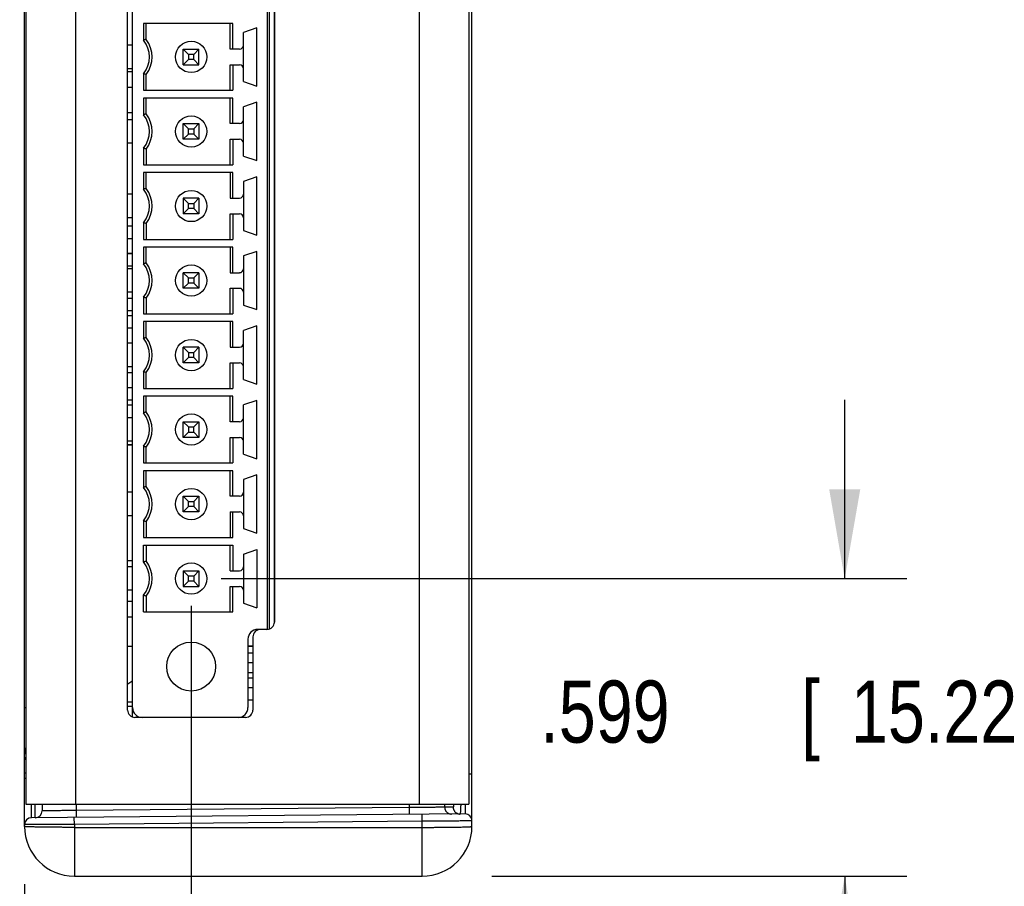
# Model space of a CAD drawing. Header units: inches. Extents: x 0.2 to 16.8, y 0.1 to 10.8.
# Tile 10 of 23: x 9.4 to 11.4, y 2.7 to 4.5. Entities that reach past the tile are written whole.
import ezdxf

# ---------------------------------------------------------------- set-up
doc = ezdxf.new("R2010")
doc.units = ezdxf.units.IN
doc.header["$LTSCALE"] = 0.935
doc.header["$MEASUREMENT"] = 0
doc.layers.get('0').update_dxf_attribs({"linetype": 'CONTINUOUS'})
doc.layers.add('DIMENSIONS', color=7, linetype='CONTINUOUS')
doc.styles.get("Standard").update_dxf_attribs({"font": 'txt', "width": 0.8})
doc.dimstyles.new('DIMSTYLE_1', dxfattribs={"dimtxt": 0.125, "dimasz": 0.18, "dimexe": 0.18, "dimexo": 0.0625, "dimgap": 0.09, "dimtad": 0, "dimtih": 1, "dimtoh": 1, "dimdec": 3, "dimzin": 4, "dimdsep": 46, "dimtxsty": 'STANDARD', "dimblk": '_FILLED', "dimblk1": '_FILLED', "dimblk2": '_FILLED', "dimcen": 0.09, "dimadec": 0, "dimazin": 0, "dimtp": 0.01, "dimtm": 0.01, "dimtfac": 1, "dimtdec": 3, "dimtofl": 0, "dimtmove": 0, "dimatfit": 3, "dimldrblk": '_FILLED', "dimfxl": 1, "dimtolj": 1, "dimtzin": 4, "dimarcsym": 0})

# ---------------------------------------------------------------- blocks, each defined once
blk = doc.blocks.new('_FILLED')
at = {"color": 0, "linetype": 'BYBLOCK'}
blk.add_solid([(0, 0), (-1, 0.174), (-1, -0.174)], dxfattribs=at)
blk = doc.blocks.new('*D2')
at = {"layer": 'DIMENSIONS', "color": 2, "linetype": 'CONTINUOUS'}
for p, q in [((11.0444, 3.3312), (11.0444, 3.6912)), ((9.7895, 3.3312), (11.1694, 3.3312)), ((10.3346, 2.7322), (11.1694, 2.7322)), ((11.0444, 2.7322), (11.0444, 2.3722))]:
    blk.add_line(p, q, dxfattribs=at)
at = {"layer": 'DIMENSIONS', "color": 2, "linetype": 'CONTINUOUS', "xscale": 0.18, "yscale": 0.18, "zscale": 0.18}
for p, rotation in [((11.0444, 3.3312), 270), ((11.0444, 2.7322), 90)]:
    blk.add_blockref('_FILLED', p, dxfattribs=dict(at, rotation=rotation))
at = {"layer": 'DIMENSIONS', "color": 2, "linetype": 'CONTINUOUS', "width": 0.8}
for s, p in [('[', (10.9569, 3.001)), (']', (11.5569, 3.001)), ('.599', (10.4319, 3.001)), ('15.22', (11.0569, 3.001))]:
    blk.add_text(s, height=0.125, dxfattribs=at).set_placement(p)
blk = doc.blocks.new('*D3')
at = {"layer": 'DIMENSIONS', "color": 2, "linetype": 'CONTINUOUS'}
for p, q in [((9.7295, 3.2764), (9.7295, 1.8572)), ((9.3944, 2.7164), (9.3944, 1.8572)), ((9.3944, 1.9822), (8.57, 1.9822)), ((9.7295, 1.9822), (10.0895, 1.9822))]:
    blk.add_line(p, q, dxfattribs=at)
at = {"layer": 'DIMENSIONS', "color": 2, "linetype": 'CONTINUOUS', "xscale": 0.18, "yscale": 0.18, "zscale": 0.18}
blk.add_blockref('_FILLED', (9.3944, 1.9822), dxfattribs=at)
at = {"layer": 'DIMENSIONS', "color": 2, "linetype": 'CONTINUOUS', "xscale": 0.18, "yscale": 0.18, "zscale": 0.18, "rotation": 180}
blk.add_blockref('_FILLED', (9.7295, 1.9822), dxfattribs=at)
at = {"layer": 'DIMENSIONS', "color": 2, "linetype": 'CONTINUOUS', "width": 0.8}
for s, p in [('.335', (7.3825, 1.9197)), ('[', (7.9075, 1.9197)), ('8.51', (8.0075, 1.9197)), (']', (8.4075, 1.9197))]:
    blk.add_text(s, height=0.125, dxfattribs=at).set_placement(p)

msp = doc.modelspace()

# ---------------------------------------------------------------- linework, layer by layer
at = {"color": 7, "linetype": 'CONTINUOUS'}
for p, q in [((9.3944, 2.8322), (9.3944, 6.1012)), ((10.2944, 2.8322), (10.2944, 6.1012)), ((9.3969, 6.0562), (9.3969, 2.8772)), ((9.4969, 6.0562), (9.4969, 2.8772)), ((10.1883, 6.0562), (10.1883, 2.8772)), ((10.2883, 6.0562), (10.2883, 2.8772)), ((9.6014, 3.0667), (9.6014, 5.8657)), ((9.6114, 3.0526), (9.6114, 5.8411)), ((9.897, 5.6886), (9.897, 3.2438)), ((9.883, 3.2289), (9.883, 5.6836)), ((9.887, 3.2297), (9.887, 5.6836)), ((9.8968, 3.2418), (9.8968, 5.6836)), ((9.6337, 4.4484), (9.6337, 4.4149)), ((9.8135, 4.4484), (9.6337, 4.4484)), ((9.6389, 4.4167), (9.6389, 4.4484)), ((9.8082, 4.397), (9.8082, 4.4484)), ((9.8135, 4.397), (9.8135, 4.4484)), ((9.8614, 4.4399), (9.8346, 4.4307)), ((9.8614, 4.3226), (9.8614, 4.4399)), ((9.8346, 4.3318), (9.8346, 4.4307)), ((9.6114, 4.4049), (9.6014, 4.4049)), ((9.8968, 4.4092), (9.897, 4.4092)), ((9.7137, 4.3655), (9.7137, 4.397)), ((9.7243, 4.3864), (9.7137, 4.397)), ((9.7137, 4.397), (9.7452, 4.397)), ((9.7243, 4.3864), (9.7243, 4.376)), ((9.7347, 4.3864), (9.7243, 4.3864)), ((9.7347, 4.3864), (9.7452, 4.397)), ((9.7347, 4.376), (9.7347, 4.3864)), ((9.7452, 4.3655), (9.7452, 4.397)), ((9.8267, 4.397), (9.8082, 4.397)), ((9.7243, 4.376), (9.7137, 4.3655)), ((9.7137, 4.3655), (9.7452, 4.3655)), ((9.7347, 4.376), (9.7243, 4.376)), ((9.7452, 4.3655), (9.7347, 4.376)), ((9.8082, 4.3141), (9.8082, 4.3655)), ((9.8082, 4.3655), (9.8267, 4.3655)), ((9.8135, 4.3655), (9.8135, 4.3141)), ((9.6114, 4.3576), (9.6014, 4.3576)), ((9.6014, 4.3517), (9.6114, 4.3517)), ((9.6337, 4.3476), (9.6337, 4.3141)), ((9.6389, 4.3141), (9.6389, 4.3458)), ((9.6114, 4.3197), (9.6014, 4.3197)), ((9.8346, 4.3318), (9.8614, 4.3226)), ((9.6337, 4.3141), (9.8135, 4.3141)), ((9.6337, 4.2984), (9.6337, 4.2649)), ((9.8135, 4.2984), (9.6337, 4.2984)), ((9.6389, 4.2667), (9.6389, 4.2984)), ((9.8082, 4.247), (9.8082, 4.2984)), ((9.8135, 4.247), (9.8135, 4.2984)), ((9.8614, 4.2899), (9.8346, 4.2807)), ((9.8346, 4.1818), (9.8346, 4.2807)), ((9.8614, 4.1726), (9.8614, 4.2899)), ((9.6014, 4.2697), (9.6114, 4.2697)), ((9.6114, 4.2549), (9.6014, 4.2549)), ((9.7137, 4.247), (9.7243, 4.2364)), ((9.7137, 4.2155), (9.7137, 4.247)), ((9.7137, 4.247), (9.7452, 4.247)), ((9.7452, 4.247), (9.7347, 4.2364)), ((9.7452, 4.247), (9.7452, 4.2155)), ((9.8267, 4.247), (9.8082, 4.247)), ((9.7137, 4.2155), (9.7243, 4.226)), ((9.7243, 4.2364), (9.7347, 4.2364)), ((9.7243, 4.226), (9.7243, 4.2364)), ((9.7347, 4.226), (9.7243, 4.226)), ((9.7347, 4.2364), (9.7347, 4.226)), ((9.7347, 4.226), (9.7452, 4.2155)), ((9.6114, 4.2076), (9.6014, 4.2076)), ((9.7452, 4.2155), (9.7137, 4.2155)), ((9.8082, 4.2155), (9.8267, 4.2155)), ((9.8082, 4.1641), (9.8082, 4.2155)), ((9.8135, 4.2155), (9.8135, 4.1641)), ((9.6337, 4.1976), (9.6337, 4.1641)), ((9.6389, 4.1958), (9.6389, 4.1641)), ((9.8346, 4.1818), (9.8614, 4.1726)), ((9.6337, 4.1641), (9.8135, 4.1641)), ((9.897, 4.1692), (9.8968, 4.1692)), ((9.8135, 4.1484), (9.6337, 4.1484)), ((9.6337, 4.1484), (9.6337, 4.1149)), ((9.6389, 4.1167), (9.6389, 4.1484)), ((9.8082, 4.1484), (9.8082, 4.097)), ((9.8135, 4.097), (9.8135, 4.1484)), ((9.8614, 4.1399), (9.8346, 4.1307)), ((9.8346, 4.1307), (9.8346, 4.0318)), ((9.8614, 4.0226), (9.8614, 4.1399)), ((9.6114, 4.1049), (9.6014, 4.1049)), ((9.7452, 4.097), (9.7137, 4.097)), ((9.7137, 4.097), (9.7243, 4.0864)), ((9.7137, 4.097), (9.7137, 4.0655)), ((9.7243, 4.0864), (9.7347, 4.0864)), ((9.7243, 4.076), (9.7243, 4.0864)), ((9.7347, 4.0864), (9.7452, 4.097)), ((9.7347, 4.0864), (9.7347, 4.076)), ((9.7452, 4.097), (9.7452, 4.0655)), ((9.8082, 4.097), (9.8267, 4.097)), ((9.7137, 4.0655), (9.7243, 4.076)), ((9.7452, 4.0655), (9.7137, 4.0655)), ((9.7347, 4.076), (9.7243, 4.076)), ((9.7347, 4.076), (9.7452, 4.0655)), ((9.8082, 4.0655), (9.8267, 4.0655)), ((9.8082, 4.0141), (9.8082, 4.0655)), ((9.8135, 4.0655), (9.8135, 4.0141)), ((9.6114, 4.0576), (9.6014, 4.0576)), ((9.6337, 4.0476), (9.6337, 4.0141)), ((9.6389, 4.0458), (9.6389, 4.0141)), ((9.6114, 4.0403), (9.6014, 4.0403)), ((9.8346, 4.0318), (9.8614, 4.0226)), ((9.6114, 4.0151), (9.6014, 4.0151)), ((9.6337, 4.0141), (9.8135, 4.0141)), ((9.6114, 3.9853), (9.6014, 3.9853)), ((9.6114, 3.9852), (9.6014, 3.9852)), ((9.8135, 3.9984), (9.6337, 3.9984)), ((9.6337, 3.9984), (9.6337, 3.9649)), ((9.6389, 3.9667), (9.6389, 3.9984)), ((9.8082, 3.9984), (9.8082, 3.947)), ((9.8135, 3.947), (9.8135, 3.9984)), ((9.8614, 3.9899), (9.8346, 3.9807)), ((9.8614, 3.8726), (9.8614, 3.9899)), ((9.8346, 3.9807), (9.8346, 3.8818)), ((9.6114, 3.9602), (9.6014, 3.9602)), ((9.6114, 3.9601), (9.6014, 3.9601)), ((9.6114, 3.9549), (9.6014, 3.9549)), ((9.7452, 3.947), (9.7137, 3.947)), ((9.7137, 3.947), (9.7243, 3.9364)), ((9.7137, 3.9155), (9.7137, 3.947)), ((9.7347, 3.9364), (9.7452, 3.947)), ((9.7452, 3.947), (9.7452, 3.9155)), ((9.8082, 3.947), (9.8267, 3.947)), ((9.7137, 3.9155), (9.7243, 3.926)), ((9.7243, 3.9364), (9.7347, 3.9364)), ((9.7243, 3.926), (9.7243, 3.9364)), ((9.7347, 3.926), (9.7243, 3.926)), ((9.7347, 3.9364), (9.7347, 3.926)), ((9.7347, 3.926), (9.7452, 3.9155)), ((9.6114, 3.9076), (9.6014, 3.9076)), ((9.7452, 3.9155), (9.7137, 3.9155)), ((9.8082, 3.9155), (9.8267, 3.9155)), ((9.8082, 3.8641), (9.8082, 3.9155)), ((9.8135, 3.9155), (9.8135, 3.8641)), ((9.6114, 3.8953), (9.6014, 3.8953)), ((9.6114, 3.8952), (9.6014, 3.8952)), ((9.6337, 3.8976), (9.6337, 3.8641)), ((9.6389, 3.8958), (9.6389, 3.8641)), ((9.6114, 3.8702), (9.6014, 3.8702)), ((9.6114, 3.8701), (9.6014, 3.8701)), ((9.6337, 3.8641), (9.8135, 3.8641)), ((9.8346, 3.8818), (9.8614, 3.8726)), ((9.6114, 3.8603), (9.6014, 3.8603)), ((9.8135, 3.8484), (9.6337, 3.8484)), ((9.6337, 3.8484), (9.6337, 3.8149)), ((9.6389, 3.8167), (9.6389, 3.8484)), ((9.8082, 3.8484), (9.8082, 3.797)), ((9.8135, 3.797), (9.8135, 3.8484)), ((9.6114, 3.8351), (9.6014, 3.8351)), ((9.8614, 3.8399), (9.8346, 3.8307)), ((9.8346, 3.7318), (9.8346, 3.8307)), ((9.8614, 3.7226), (9.8614, 3.8399)), ((9.6114, 3.8053), (9.6014, 3.8053)), ((9.6114, 3.8052), (9.6014, 3.8052)), ((9.6114, 3.8049), (9.6014, 3.8049)), ((9.7452, 3.797), (9.7137, 3.797)), ((9.7137, 3.797), (9.7243, 3.7864)), ((9.7137, 3.7655), (9.7137, 3.797)), ((9.7243, 3.7864), (9.7347, 3.7864)), ((9.7243, 3.7864), (9.7243, 3.776)), ((9.7347, 3.7864), (9.7452, 3.797)), ((9.7347, 3.776), (9.7347, 3.7864)), ((9.7452, 3.797), (9.7452, 3.7655)), ((9.8082, 3.797), (9.8267, 3.797)), ((9.7243, 3.776), (9.7137, 3.7655)), ((9.7452, 3.7655), (9.7137, 3.7655)), ((9.7347, 3.776), (9.7243, 3.776)), ((9.7452, 3.7655), (9.7347, 3.776)), ((9.8082, 3.7655), (9.8267, 3.7655)), ((9.8082, 3.7141), (9.8082, 3.7655)), ((9.8135, 3.7655), (9.8135, 3.7141)), ((9.6114, 3.7576), (9.6014, 3.7576)), ((9.6114, 3.7451), (9.6014, 3.7451)), ((9.6337, 3.7476), (9.6337, 3.7141)), ((9.6389, 3.7141), (9.6389, 3.7458)), ((9.8346, 3.7318), (9.8614, 3.7226)), ((9.6114, 3.7153), (9.6014, 3.7153)), ((9.6114, 3.7152), (9.6014, 3.7152)), ((9.6337, 3.7141), (9.8135, 3.7141)), ((9.6114, 3.6902), (9.6014, 3.6902)), ((9.6114, 3.6901), (9.6014, 3.6901)), ((9.8135, 3.6984), (9.6337, 3.6984)), ((9.6337, 3.6984), (9.6337, 3.6649)), ((9.6389, 3.6667), (9.6389, 3.6984)), ((9.8082, 3.647), (9.8082, 3.6984)), ((9.8135, 3.647), (9.8135, 3.6984)), ((9.8614, 3.6899), (9.8346, 3.6807)), ((9.8614, 3.5726), (9.8614, 3.6899)), ((9.6114, 3.6803), (9.6014, 3.6803)), ((9.8346, 3.5818), (9.8346, 3.6807)), ((9.6114, 3.6551), (9.6014, 3.6551)), ((9.6114, 3.6549), (9.6014, 3.6549)), ((9.7137, 3.647), (9.7452, 3.647)), ((9.7137, 3.647), (9.7243, 3.6364)), ((9.7137, 3.6155), (9.7137, 3.647)), ((9.7347, 3.6364), (9.7452, 3.647)), ((9.7452, 3.647), (9.7452, 3.6155)), ((9.8267, 3.647), (9.8082, 3.647)), ((9.7137, 3.6155), (9.7243, 3.626)), ((9.7243, 3.6364), (9.7347, 3.6364)), ((9.7243, 3.6364), (9.7243, 3.626)), ((9.7243, 3.626), (9.7347, 3.626)), ((9.7347, 3.626), (9.7347, 3.6364)), ((9.7452, 3.6155), (9.7347, 3.626)), ((9.6114, 3.6076), (9.6014, 3.6076)), ((9.7452, 3.6155), (9.7137, 3.6155)), ((9.8082, 3.6155), (9.8267, 3.6155)), ((9.8082, 3.5641), (9.8082, 3.6155)), ((9.8135, 3.6155), (9.8135, 3.5641)), ((9.6114, 3.6002), (9.6014, 3.6002)), ((9.6114, 3.6001), (9.6014, 3.6001)), ((9.6337, 3.5976), (9.6337, 3.5641)), ((9.6389, 3.5641), (9.6389, 3.5958)), ((9.8346, 3.5818), (9.8614, 3.5726)), ((9.6337, 3.5641), (9.8135, 3.5641)), ((9.8135, 3.5484), (9.6337, 3.5484)), ((9.6337, 3.5484), (9.6337, 3.5149)), ((9.6389, 3.5167), (9.6389, 3.5484)), ((9.8082, 3.497), (9.8082, 3.5484)), ((9.8135, 3.497), (9.8135, 3.5484)), ((9.8614, 3.5399), (9.8346, 3.5307)), ((9.8346, 3.5307), (9.8346, 3.4318)), ((9.8614, 3.4226), (9.8614, 3.5399)), ((9.6114, 3.5049), (9.6014, 3.5049)), ((9.7137, 3.497), (9.7452, 3.497)), ((9.7137, 3.497), (9.7243, 3.4864)), ((9.7137, 3.4655), (9.7137, 3.497)), ((9.7452, 3.497), (9.7347, 3.4864)), ((9.7452, 3.497), (9.7452, 3.4655)), ((9.8267, 3.497), (9.8082, 3.497)), ((9.7137, 3.4655), (9.7243, 3.476)), ((9.7243, 3.4864), (9.7347, 3.4864)), ((9.7243, 3.476), (9.7243, 3.4864)), ((9.7347, 3.476), (9.7243, 3.476)), ((9.7347, 3.4864), (9.7347, 3.476)), ((9.7347, 3.476), (9.7452, 3.4655)), ((9.6114, 3.4576), (9.6014, 3.4576)), ((9.6337, 3.4476), (9.6337, 3.4141)), ((9.7452, 3.4655), (9.7137, 3.4655)), ((9.8082, 3.4655), (9.8267, 3.4655)), ((9.8082, 3.4655), (9.8082, 3.4141)), ((9.8135, 3.4141), (9.8135, 3.4655)), ((9.6389, 3.4458), (9.6389, 3.4141)), ((9.8346, 3.4318), (9.8614, 3.4226)), ((9.897, 3.4362), (9.8968, 3.4362)), ((9.6337, 3.4141), (9.8135, 3.4141)), ((9.6337, 3.3984), (9.8135, 3.3984)), ((9.6337, 3.3649), (9.6337, 3.3984)), ((9.6389, 3.3984), (9.6389, 3.3667)), ((9.8082, 3.347), (9.8082, 3.3984)), ((9.8135, 3.3984), (9.8135, 3.347)), ((9.8346, 3.3807), (9.8614, 3.3899)), ((9.8614, 3.3899), (9.8614, 3.2726)), ((9.8346, 3.3807), (9.8346, 3.2818)), ((9.6014, 3.3677), (9.6114, 3.3677)), ((9.6114, 3.3549), (9.6014, 3.3549)), ((9.7137, 3.347), (9.7452, 3.347)), ((9.7243, 3.3364), (9.7137, 3.347)), ((9.7137, 3.347), (9.7137, 3.3155)), ((9.7347, 3.3364), (9.7243, 3.3364)), ((9.7243, 3.326), (9.7243, 3.3364)), ((9.7452, 3.347), (9.7347, 3.3364)), ((9.7347, 3.3364), (9.7347, 3.326)), ((9.7452, 3.347), (9.7452, 3.3155)), ((9.8082, 3.347), (9.8267, 3.347)), ((9.7137, 3.3155), (9.7243, 3.326)), ((9.7137, 3.3155), (9.7452, 3.3155)), ((9.7347, 3.326), (9.7243, 3.326)), ((9.7347, 3.326), (9.7452, 3.3155)), ((9.8082, 3.3155), (9.8267, 3.3155)), ((9.8082, 3.2641), (9.8082, 3.3155)), ((9.8135, 3.2641), (9.8135, 3.3155)), ((9.6114, 3.3076), (9.6014, 3.3076)), ((9.6337, 3.2641), (9.6337, 3.2976)), ((9.6389, 3.2958), (9.6389, 3.2641)), ((9.6014, 3.2857), (9.6114, 3.2857)), ((9.8346, 3.2818), (9.8614, 3.2726)), ((9.6114, 3.2537), (9.6014, 3.2537)), ((9.6337, 3.2641), (9.8135, 3.2641)), ((9.8537, 3.2138), (9.8537, 3.0667)), ((9.8833, 3.2289), (9.8634, 3.2289)), ((9.882, 3.2288), (9.8687, 3.2288)), ((9.6014, 3.1952), (9.6114, 3.1952)), ((9.8437, 3.2092), (9.8437, 3.0714)), ((9.8437, 3.1962), (9.8537, 3.1962)), ((9.8437, 3.1952), (9.8537, 3.1952)), ((9.8437, 3.1816), (9.8537, 3.1818)), ((9.8537, 3.1618), (9.8437, 3.1616)), ((9.8537, 3.1418), (9.8437, 3.1416)), ((9.8437, 3.1313), (9.8537, 3.1314)), ((9.8537, 3.1115), (9.8437, 3.1113)), ((9.3969, 3.0711), (9.3944, 3.0711)), ((9.6114, 3.0827), (9.6014, 3.0827)), ((9.6114, 3.074), (9.6014, 3.074)), ((9.8537, 3.0865), (9.8437, 3.0863)), ((9.8387, 3.0517), (9.6164, 3.0517)), ((9.824, 3.0517), (9.6311, 3.0517)), ((9.3944, 2.9404), (9.3969, 2.9404)), ((10.2944, 2.9374), (10.2883, 2.9374)), ((9.3944, 2.9298), (9.3969, 2.9298)), ((9.3969, 2.8772), (10.2883, 2.8772)), ((9.4294, 2.8772), (9.4294, 2.8636)), ((9.4982, 2.8772), (9.4982, 2.8644)), ((10.1683, 2.8772), (10.1683, 2.8702)), ((10.2395, 2.8772), (10.2395, 2.8709)), ((10.2805, 2.8574), (9.408, 2.8498)), ((10.1683, 2.8702), (9.4982, 2.8644)), ((10.1944, 2.8426), (10.1943, 2.8567)), ((10.2566, 2.8711), (10.2395, 2.8709)), ((9.4944, 2.8365), (9.4943, 2.8505)), ((10.1944, 2.8426), (9.4944, 2.8365)), ((9.4944, 2.8365), (9.4944, 2.7322)), ((10.1944, 2.7322), (10.1944, 2.8426)), ((9.4944, 2.8305), (10.1944, 2.8305)), ((9.4944, 2.7322), (10.1944, 2.7322))]:
    msp.add_line(p, q, dxfattribs=at)
for centre, radius in [((9.7295, 4.3812), 0.0315), ((9.7295, 4.2312), 0.0315), ((9.7295, 4.0812), 0.0315), ((9.7295, 3.9312), 0.0315), ((9.7295, 3.7812), 0.0315), ((9.7295, 3.6312), 0.0315), ((9.7295, 3.4812), 0.0315), ((9.7295, 3.3312), 0.0315), ((9.7295, 3.1541), 0.0492)]:
    msp.add_circle(centre, radius, dxfattribs=at)
for centre, radius, start, end in [((9.5917, 4.3812), 0.0538, 321.2958, 38.7042), ((9.5917, 4.3812), 0.0591, 323.1301, 36.8699), ((9.8267, 4.4049), 0.00787, 270, 360), ((9.8267, 4.3576), 0.00787, 0, 90), ((9.8584, 4.2947), 0.056, 46.3977, 46.6257), ((9.5917, 4.2312), 0.0538, 321.2958, 38.7042), ((9.5917, 4.2312), 0.0591, 323.1301, 36.8699), ((9.8267, 4.2549), 0.00787, 270, 360), ((9.8584, 4.2947), 0.056, 313.3743, 313.6023), ((9.8584, 4.2947), 0.0625, 307.9743, 308.162), ((9.8267, 4.2076), 0.00787, 0, 90), ((9.5917, 4.0812), 0.0538, 321.2958, 38.7042), ((9.5917, 4.0812), 0.0591, 323.1301, 36.8699), ((9.8267, 4.1049), 0.00787, 270, 360), ((9.8267, 4.0576), 0.00787, 0, 90), ((9.5917, 3.9312), 0.0538, 321.2958, 38.7042), ((9.5917, 3.9312), 0.0591, 323.1301, 36.8699), ((9.8267, 3.9549), 0.00787, 270, 360), ((9.8267, 3.9076), 0.00787, 0, 90), ((9.5917, 3.7812), 0.0538, 321.2958, 38.7042), ((9.5917, 3.7812), 0.0591, 323.1301, 36.8699), ((9.8267, 3.8049), 0.00787, 270, 360), ((9.8267, 3.7576), 0.00787, 0, 90), ((9.5917, 3.6312), 0.0591, 323.1301, 36.8699), ((9.5917, 3.6312), 0.0538, 321.2958, 38.7042), ((9.8267, 3.6549), 0.00787, 270, 360), ((9.8267, 3.6076), 0.00787, 0, 90), ((9.5917, 3.4812), 0.0538, 321.2958, 38.7042), ((9.5917, 3.4812), 0.0591, 323.1301, 36.8699), ((9.8267, 3.5049), 0.00787, 270, 360), ((9.8267, 3.4576), 0.00787, 0, 90), ((9.5917, 3.3312), 0.0538, 321.2958, 38.7042), ((9.5917, 3.3312), 0.0591, 323.1301, 36.8699), ((9.8267, 3.3549), 0.00787, 270, 360), ((9.8584, 3.3107), 0.056, 46.3977, 46.6257), ((9.8267, 3.3076), 0.00787, 0, 90), ((9.8584, 3.3107), 0.056, 313.3743, 313.6023), ((9.8584, 3.3107), 0.0625, 307.9743, 308.162), ((9.882, 3.2438), 0.015, 270, 360), ((9.8634, 3.2092), 0.0197, 90, 180), ((9.8687, 3.2138), 0.015, 90, 180), ((9.6311, 3.0714), 0.0197, 180, 270), ((9.824, 3.0714), 0.0197, 270, 360), ((9.6164, 3.0667), 0.015, 180, 270), ((9.8387, 3.0667), 0.015, 270, 360), ((9.4144, 2.981), 0.02, 151.167, 180), ((9.4156, 2.8636), 0.0138, 270.5, 360), ((10.2806, 2.8436), 0.0138, 0, 90.5), ((9.4082, 2.836), 0.0138, 90.5, 180), ((9.4944, 2.8322), 0.1, 180, 270), ((10.1944, 2.8322), 0.1, 270, 360)]:
    msp.add_arc(centre, radius, start, end, dxfattribs=at)
for points, knots in [([(9.6389, 4.4167), (9.6383, 4.4165), (9.6372, 4.4161), (9.6354, 4.4155), (9.6342, 4.4151), (9.6337, 4.4149)], [0, 0, 0, 0, 0.337988, 0.671326, 1, 1, 1, 1]), ([(9.6389, 4.3458), (9.6383, 4.346), (9.6372, 4.3464), (9.6354, 4.347), (9.6342, 4.3474), (9.6337, 4.3476)], [0, 0, 0, 0, 0.337988, 0.671326, 1, 1, 1, 1]), ([(9.6389, 4.2667), (9.6383, 4.2665), (9.6372, 4.2661), (9.6354, 4.2655), (9.6342, 4.2651), (9.6337, 4.2649)], [0, 0, 0, 0, 0.337988, 0.671326, 1, 1, 1, 1]), ([(9.6389, 4.1958), (9.6383, 4.196), (9.6372, 4.1964), (9.6354, 4.197), (9.6342, 4.1974), (9.6337, 4.1976)], [0, 0, 0, 0, 0.337988, 0.671326, 1, 1, 1, 1]), ([(9.6389, 4.1167), (9.6383, 4.1165), (9.6372, 4.1161), (9.6354, 4.1155), (9.6342, 4.1151), (9.6337, 4.1149)], [0, 0, 0, 0, 0.337988, 0.671326, 1, 1, 1, 1]), ([(9.6389, 4.0458), (9.6383, 4.046), (9.6372, 4.0464), (9.6354, 4.047), (9.6342, 4.0474), (9.6337, 4.0476)], [0, 0, 0, 0, 0.337988, 0.671326, 1, 1, 1, 1]), ([(9.6389, 3.9667), (9.6383, 3.9665), (9.6372, 3.9661), (9.6354, 3.9655), (9.6342, 3.9651), (9.6337, 3.9649)], [0, 0, 0, 0, 0.337988, 0.671326, 1, 1, 1, 1]), ([(9.6389, 3.8958), (9.6383, 3.896), (9.6372, 3.8964), (9.6354, 3.897), (9.6342, 3.8974), (9.6337, 3.8976)], [0, 0, 0, 0, 0.337988, 0.671326, 1, 1, 1, 1]), ([(9.6389, 3.8167), (9.6383, 3.8165), (9.6372, 3.8161), (9.6354, 3.8155), (9.6342, 3.8151), (9.6337, 3.8149)], [0, 0, 0, 0, 0.337988, 0.671326, 1, 1, 1, 1]), ([(9.6389, 3.7458), (9.6383, 3.746), (9.6372, 3.7464), (9.6354, 3.747), (9.6342, 3.7474), (9.6337, 3.7476)], [0, 0, 0, 0, 0.337988, 0.671326, 1, 1, 1, 1]), ([(9.6389, 3.6667), (9.6383, 3.6665), (9.6372, 3.6661), (9.6354, 3.6655), (9.6342, 3.6651), (9.6337, 3.6649)], [0, 0, 0, 0, 0.337988, 0.671326, 1, 1, 1, 1]), ([(9.6389, 3.5958), (9.6383, 3.596), (9.6372, 3.5964), (9.6354, 3.597), (9.6342, 3.5974), (9.6337, 3.5976)], [0, 0, 0, 0, 0.337988, 0.671326, 1, 1, 1, 1]), ([(9.6389, 3.5167), (9.6383, 3.5165), (9.6372, 3.5161), (9.6354, 3.5155), (9.6342, 3.5151), (9.6337, 3.5149)], [0, 0, 0, 0, 0.337988, 0.671326, 1, 1, 1, 1]), ([(9.6389, 3.4458), (9.6383, 3.446), (9.6372, 3.4464), (9.6354, 3.447), (9.6342, 3.4474), (9.6337, 3.4476)], [0, 0, 0, 0, 0.337988, 0.671326, 1, 1, 1, 1]), ([(9.6337, 3.3649), (9.6342, 3.3651), (9.6354, 3.3655), (9.6372, 3.3661), (9.6383, 3.3665), (9.6389, 3.3667)], [0, 0, 0, 0, 0.328554, 0.661892, 1, 1, 1, 1]), ([(9.6389, 3.2958), (9.6383, 3.296), (9.6372, 3.2964), (9.6354, 3.297), (9.6342, 3.2974), (9.6337, 3.2976)], [0, 0, 0, 0, 0.337988, 0.671326, 1, 1, 1, 1]), ([(9.6014, 3.1181), (9.6018, 3.1185), (9.6033, 3.12), (9.606, 3.1223), (9.609, 3.1244), (9.6108, 3.1255), (9.6114, 3.1258)], [0, 0, 0, 0, 0.135099, 0.496234, 0.857204, 1, 1, 1, 1]), ([(9.3969, 2.9835), (9.3968, 2.9834), (9.3965, 2.9831), (9.396, 2.9825), (9.3954, 2.9816), (9.395, 2.9807), (9.3946, 2.9798), (9.3944, 2.9788), (9.3944, 2.9782), (9.3944, 2.9779)], [0, 0, 0, 0, 0.048991, 0.218338, 0.382197, 0.541228, 0.69642, 0.848916, 1, 1, 1, 1]), ([(9.3945, 2.9832), (9.3945, 2.9832), (9.3944, 2.9824), (9.3944, 2.9817), (9.3944, 2.981)], [0, 0, 0, 0, 0.059009, 1, 1, 1, 1]), ([(9.3944, 2.966), (9.3944, 2.9664), (9.3945, 2.9672), (9.3948, 2.9685), (9.3954, 2.9697), (9.3961, 2.9707), (9.3966, 2.9713), (9.3969, 2.9715)], [0, 0, 0, 0, 0.201654, 0.406599, 0.617763, 0.83743, 1, 1, 1, 1]), ([(9.3949, 2.9854), (9.3949, 2.9853), (9.3948, 2.9848), (9.3947, 2.9844), (9.3946, 2.984)], [0, 0, 0, 0, 0.176153, 1, 1, 1, 1]), ([(9.3954, 2.9873), (9.3954, 2.9872), (9.3953, 2.987), (9.3953, 2.9868), (9.3952, 2.9866)], [0, 0, 0, 0, 0.280639, 1, 1, 1, 1]), ([(9.3969, 2.9904), (9.3966, 2.9899), (9.3961, 2.9889), (9.3956, 2.9879), (9.3954, 2.9873)], [0, 0, 0, 0, 0.479003, 1, 1, 1, 1]), ([(9.408, 2.8498), (9.408, 2.8498), (9.4081, 2.8504), (9.4079, 2.851), (9.408, 2.8525), (9.408, 2.8543), (9.408, 2.8567), (9.4079, 2.8596), (9.4079, 2.863), (9.4079, 2.8668), (9.4079, 2.8711), (9.4079, 2.8746), (9.4079, 2.8767), (9.4079, 2.8772)], [0, 0, 0, 0, 0.009986, 0.039812, 0.089273, 0.158016, 0.24557, 0.35135, 0.474654, 0.614655, 0.7704, 0.940821, 1, 1, 1, 1]), ([(9.4157, 2.8499), (9.4158, 2.8499), (9.4156, 2.8504), (9.4158, 2.851), (9.4158, 2.8525), (9.4158, 2.8544), (9.4158, 2.8568), (9.4158, 2.8597), (9.4158, 2.863), (9.4158, 2.8669), (9.4159, 2.8711), (9.4159, 2.8746), (9.4159, 2.8767), (9.4159, 2.8772)], [0, 0, 0, 0, 0.010021, 0.039936, 0.089553, 0.158536, 0.246411, 0.35258, 0.476316, 0.616772, 0.772988, 0.943898, 1, 1, 1, 1]), ([(10.2576, 2.8772), (10.2575, 2.8765), (10.2574, 2.8752), (10.2572, 2.8735), (10.2571, 2.8722), (10.2569, 2.8715), (10.2567, 2.8711), (10.2566, 2.8711)], [0, 0, 0, 0, 0.340637, 0.62066, 0.823492, 0.948384, 1, 1, 1, 1]), ([(10.2718, 2.8772), (10.2718, 2.8762), (10.2717, 2.8739), (10.2716, 2.8705), (10.2715, 2.8671), (10.2713, 2.8642), (10.2712, 2.8618), (10.271, 2.86), (10.2709, 2.8585), (10.2707, 2.8578), (10.2706, 2.8573), (10.2705, 2.8573)], [0, 0, 0, 0, 0.150871, 0.343279, 0.512826, 0.658352, 0.778876, 0.873614, 0.942011, 0.983825, 1, 1, 1, 1]), ([(10.2807, 2.8772), (10.2807, 2.8762), (10.2807, 2.874), (10.2806, 2.8706), (10.2806, 2.8672), (10.2806, 2.8643), (10.2806, 2.8619), (10.2805, 2.8601), (10.2806, 2.8586), (10.2804, 2.858), (10.2806, 2.8574), (10.2805, 2.8574)], [0, 0, 0, 0, 0.148003, 0.34203, 0.512959, 0.659619, 0.781008, 0.876297, 0.944834, 0.986156, 1, 1, 1, 1]), ([(9.4982, 2.8644), (9.4962, 2.8643), (9.4922, 2.8643), (9.4862, 2.8642), (9.4803, 2.8642), (9.4746, 2.8641), (9.4691, 2.8641), (9.4638, 2.864), (9.4587, 2.8639), (9.454, 2.8639), (9.4496, 2.8638), (9.4455, 2.8638), (9.4419, 2.8638), (9.4387, 2.8637), (9.436, 2.8637), (9.4337, 2.8637), (9.4319, 2.8637), (9.4306, 2.8637), (9.4298, 2.8636), (9.4295, 2.8636), (9.4294, 2.8636)], [0, 0, 0, 0, 0.087706, 0.174614, 0.260076, 0.343455, 0.424133, 0.501511, 0.575016, 0.644103, 0.708261, 0.767015, 0.81993, 0.866614, 0.906723, 0.939957, 0.966072, 0.98487, 0.99621, 1, 1, 1, 1]), ([(9.4982, 2.8644), (9.4982, 2.8638), (9.4982, 2.8626), (9.4982, 2.8608), (9.4982, 2.8591), (9.4982, 2.8575), (9.4982, 2.856), (9.4982, 2.8547), (9.4982, 2.8535), (9.4982, 2.8525), (9.4981, 2.8517), (9.4981, 2.8511), (9.4981, 2.8508), (9.4981, 2.8506), (9.498, 2.8506)], [0, 0, 0, 0, 0.13046, 0.258686, 0.382485, 0.499741, 0.608449, 0.706749, 0.792963, 0.865617, 0.923473, 0.96555, 0.991152, 1, 1, 1, 1]), ([(10.1683, 2.8702), (10.1684, 2.8696), (10.1684, 2.8684), (10.1684, 2.8667), (10.1684, 2.865), (10.1684, 2.8634), (10.1684, 2.8619), (10.1684, 2.8605), (10.1683, 2.8593), (10.1683, 2.8583), (10.1683, 2.8576), (10.1683, 2.8569), (10.1682, 2.8567), (10.1683, 2.8564), (10.1682, 2.8564)], [0, 0, 0, 0, 0.13046, 0.258686, 0.382485, 0.499741, 0.608449, 0.706749, 0.792963, 0.865617, 0.923473, 0.96555, 0.991152, 1, 1, 1, 1]), ([(10.2395, 2.8709), (10.2394, 2.8709), (10.2389, 2.8709), (10.2379, 2.8709), (10.2364, 2.8709), (10.2344, 2.8709), (10.2319, 2.8709), (10.229, 2.8708), (10.2256, 2.8708), (10.2218, 2.8708), (10.2176, 2.8707), (10.2131, 2.8707), (10.2082, 2.8706), (10.2031, 2.8706), (10.1977, 2.8705), (10.192, 2.8705), (10.1863, 2.8704), (10.1804, 2.8703), (10.1744, 2.8703), (10.1704, 2.8702), (10.1683, 2.8702)], [0, 0, 0, 0, 0.006622, 0.020518, 0.041579, 0.069647, 0.104509, 0.145905, 0.193524, 0.24701, 0.305967, 0.369954, 0.438498, 0.511089, 0.58719, 0.666237, 0.747648, 0.830823, 0.915149, 1, 1, 1, 1]), ([(10.2395, 2.8709), (10.2395, 2.8703), (10.2396, 2.8691), (10.24, 2.8674), (10.2405, 2.8656), (10.2414, 2.864), (10.2424, 2.8625), (10.2436, 2.8611), (10.2449, 2.8599), (10.2465, 2.8589), (10.2481, 2.8581), (10.2498, 2.8576), (10.2516, 2.8572), (10.2528, 2.8572), (10.2534, 2.8572)], [0, 0, 0, 0, 0.083358, 0.166715, 0.250069, 0.333418, 0.416761, 0.500098, 0.583428, 0.666751, 0.750069, 0.833382, 0.916692, 1, 1, 1, 1]), ([(10.2566, 2.8711), (10.2566, 2.8705), (10.2567, 2.8693), (10.2571, 2.8675), (10.2576, 2.8658), (10.2584, 2.8642), (10.2595, 2.8626), (10.2607, 2.8613), (10.262, 2.8601), (10.2636, 2.8591), (10.2652, 2.8583), (10.2669, 2.8577), (10.2687, 2.8574), (10.2699, 2.8573), (10.2705, 2.8573)], [0, 0, 0, 0, 0.083358, 0.166715, 0.250069, 0.333418, 0.416761, 0.500098, 0.583428, 0.666751, 0.750069, 0.833382, 0.916692, 1, 1, 1, 1]), ([(9.4944, 2.8365), (9.4918, 2.8365), (9.4866, 2.8365), (9.4788, 2.8364), (9.4711, 2.8364), (9.4635, 2.8363), (9.4562, 2.8363), (9.4491, 2.8362), (9.4422, 2.8362), (9.4357, 2.8361), (9.4296, 2.8361), (9.4238, 2.8361), (9.4185, 2.836), (9.4137, 2.836), (9.4093, 2.836), (9.4055, 2.836), (9.4022, 2.836), (9.3995, 2.836), (9.3974, 2.836), (9.3957, 2.8359), (9.395, 2.8361), (9.3944, 2.8359), (9.3944, 2.836)], [0, 0, 0, 0, 0.078452, 0.156421, 0.233427, 0.308996, 0.38266, 0.453966, 0.522474, 0.587762, 0.649426, 0.707087, 0.760389, 0.809003, 0.852628, 0.890997, 0.923871, 0.95105, 0.972364, 0.987683, 0.996913, 1, 1, 1, 1]), ([(10.2944, 2.8436), (10.2944, 2.8435), (10.2937, 2.8437), (10.293, 2.8435), (10.2914, 2.8436), (10.2893, 2.8435), (10.2866, 2.8435), (10.2833, 2.8434), (10.2795, 2.8434), (10.2751, 2.8433), (10.2703, 2.8433), (10.2649, 2.8432), (10.2592, 2.8432), (10.253, 2.8431), (10.2465, 2.8431), (10.2397, 2.843), (10.2326, 2.8429), (10.2252, 2.8429), (10.2177, 2.8428), (10.21, 2.8428), (10.2022, 2.8427), (10.197, 2.8427), (10.1944, 2.8426)], [0, 0, 0, 0, 0.00309, 0.012324, 0.027647, 0.048964, 0.076145, 0.109022, 0.147391, 0.191016, 0.239629, 0.292928, 0.350586, 0.412247, 0.477531, 0.546035, 0.617339, 0.691001, 0.766568, 0.843575, 0.921546, 1, 1, 1, 1]), ([(9.4944, 2.8305), (9.4918, 2.8305), (9.4866, 2.8305), (9.4788, 2.8305), (9.4711, 2.8305), (9.4635, 2.8306), (9.4562, 2.8306), (9.4491, 2.8307), (9.4422, 2.8307), (9.4357, 2.8308), (9.4296, 2.8309), (9.4238, 2.831), (9.4185, 2.8311), (9.4136, 2.8312), (9.4093, 2.8313), (9.4055, 2.8314), (9.4022, 2.8315), (9.3995, 2.8317), (9.3974, 2.8318), (9.3957, 2.8319), (9.395, 2.8321), (9.3944, 2.8321), (9.3944, 2.8322)], [0, 0, 0, 0, 0.07841, 0.156337, 0.2333, 0.308825, 0.382447, 0.453712, 0.522181, 0.587431, 0.649061, 0.706691, 0.759967, 0.808559, 0.85217, 0.890531, 0.923407, 0.950598, 0.971938, 0.987306, 0.996629, 1, 1, 1, 1]), ([(10.1944, 2.8305), (10.197, 2.8305), (10.2022, 2.8305), (10.2099, 2.8305), (10.2176, 2.8305), (10.2251, 2.8306), (10.2325, 2.8306), (10.2396, 2.8307), (10.2465, 2.8307), (10.253, 2.8308), (10.2591, 2.8309), (10.2649, 2.831), (10.2702, 2.8311), (10.2751, 2.8312), (10.2794, 2.8313), (10.2833, 2.8314), (10.2866, 2.8315), (10.2893, 2.8317), (10.2914, 2.8318), (10.293, 2.8319), (10.2938, 2.8321), (10.2944, 2.8321), (10.2944, 2.8322)], [0, 0, 0, 0, 0.077989, 0.155529, 0.23227, 0.307772, 0.381515, 0.452911, 0.521447, 0.586758, 0.648463, 0.70618, 0.759549, 0.808227, 0.85191, 0.890336, 0.923269, 0.950508, 0.971888, 0.987284, 0.996624, 1, 1, 1, 1])]:
    msp.add_open_spline(points, degree=3, knots=knots, dxfattribs=at)
for points in [[(9.3946, 2.984), (9.3946, 2.9837), (9.3945, 2.9835), (9.3945, 2.9832)], [(9.3952, 2.9866), (9.3951, 2.9862), (9.395, 2.9858), (9.3949, 2.9854)]]:
    msp.add_open_spline(points, degree=3, dxfattribs=at)

# ---------------------------------------------------------------- dimensions: what is measured, and where the dimension line sits
at = {"layer": 'DIMENSIONS', "color": 2, "linetype": 'CONTINUOUS'}
dim = msp.add_linear_dim(base=(11.0444, 3.3312), p1=(10.3346, 2.7322), p2=(9.7895, 3.3312), angle=90, dimstyle='DIMSTYLE_1', dxfattribs=at)
dim.commit()
dim.dimension.update_dxf_attribs({"geometry": '*D2', "text_midpoint": (11.0444, 3.0635), "dimtype": 160})
dim = msp.add_linear_dim(base=(9.7295, 1.9822), p1=(9.3944, 2.7164), p2=(9.7295, 3.2764), dimstyle='DIMSTYLE_1', dxfattribs=at)
dim.commit()
dim.dimension.update_dxf_attribs({"geometry": '*D3', "text_midpoint": (7.945, 1.9822), "dimtype": 160})

doc.saveas('drawing.dxf')
